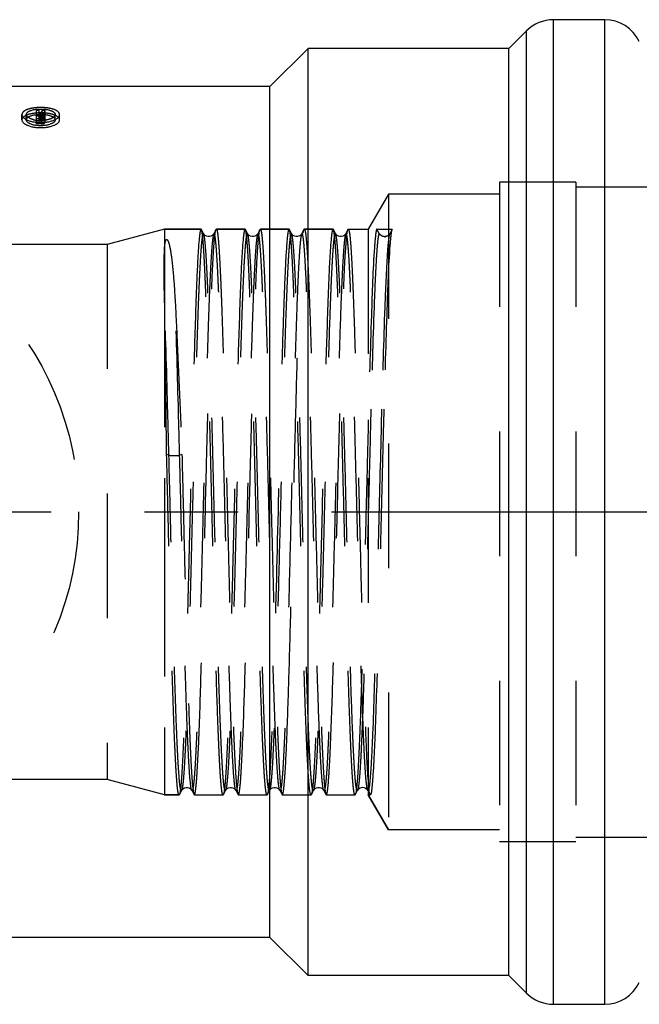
# Model space of a CAD drawing. Header units: millimetres. Extents: x 317 to 683, y 468 to 537.
# Tile 2 of 4: x 379 to 412, y 468 to 519. Entities that reach past the tile are written whole.
import ezdxf

# ---------------------------------------------------------------- set-up
doc = ezdxf.new("R2010")
doc.units = ezdxf.units.MM
doc.header["$LTSCALE"] = 65.185185
doc.linetypes.add('CENTER', pattern=[0.6, 0.375, -0.075, 0.075, -0.075])
doc.linetypes.add('HIDDEN', pattern=[0.2, 0.1, -0.1])
for name, color, linetype in [('ACHSEN_S', 7, 'CONTINUOUS'), ('KOERPER', 7, 'CONTINUOUS'), ('KONST.EL_MIT_GEO', 7, 'CONTINUOUS'), ('KURVEN', 7, 'CONTINUOUS')]:
    doc.layers.add(name, color=color, linetype=linetype)

msp = doc.modelspace()

# ---------------------------------------------------------------- linework, layer by layer
at = {"layer": 'ACHSEN_S', "color": 2, "linetype": 'CENTER'}
msp.add_line((317.25, 493.425), (682.75, 493.425), dxfattribs=at)
at = {"layer": 'KOERPER', "color": 7, "linetype": 'Continuous'}
for p, q in [((394.25, 517.675), (392.25, 515.675)), ((394.25, 469.175), (394.25, 517.675)), ((404.75, 517.675), (394.25, 517.675)), ((392.25, 515.675), (338.623, 515.675)), ((392.25, 471.175), (392.25, 515.675)), ((392.25, 471.175), (338.25, 471.175)), ((394.25, 469.175), (392.25, 471.175)), ((404.75, 469.175), (394.25, 469.175))]:
    msp.add_line(p, q, dxfattribs=at)
at = {"layer": 'KOERPER', "color": 8, "linetype": 'HIDDEN'}
for p, q in [((386.736, 508.225), (386.736, 507.089)), ((388.65, 508.225), (386.736, 508.225)), ((388.667, 508.208), (388.65, 508.225)), ((388.787, 507.978), (388.667, 508.208)), ((389.433, 508.208), (389.313, 507.978)), ((389.433, 508.208), (389.45, 508.225)), ((390.95, 508.225), (389.45, 508.225)), ((390.967, 508.208), (390.95, 508.225)), ((391.087, 507.978), (390.967, 508.208)), ((391.733, 508.208), (391.613, 507.978)), ((391.733, 508.208), (391.75, 508.225)), ((393.25, 508.225), (391.75, 508.225)), ((393.267, 508.208), (393.25, 508.225)), ((393.387, 507.978), (393.267, 508.208)), ((394.033, 508.208), (393.913, 507.978)), ((394.033, 508.208), (394.05, 508.225)), ((395.55, 508.225), (394.05, 508.225)), ((395.567, 508.208), (395.55, 508.225)), ((395.687, 507.978), (395.567, 508.208)), ((396.333, 508.208), (396.213, 507.978)), ((397.396, 508.225), (397.396, 478.625)), ((397.97, 507.995), (397.85, 508.225)), ((397.85, 508.225), (398.65, 508.225)), ((398.65, 508.225), (398.513, 507.978)), ((398.53, 507.995), (398.513, 507.978)), ((398.65, 508.225), (398.633, 508.208)), ((397.533, 498.807), (397.511, 497.99)), ((398.094, 498.807), (398.072, 497.99)), ((398.211, 498.806), (398.19, 498.011)), ((386.97, 496.389), (386.85, 496.436)), ((387.65, 496.436), (387.53, 496.389)), ((387.5, 478.625), (386.736, 478.625)), ((387.517, 478.642), (387.5, 478.625)), ((387.517, 478.642), (387.637, 478.872)), ((388.163, 478.872), (388.283, 478.642)), ((388.283, 478.642), (388.3, 478.625)), ((389.817, 478.642), (389.8, 478.625)), ((389.817, 478.642), (389.937, 478.872)), ((390.463, 478.872), (390.583, 478.642)), ((390.583, 478.642), (390.6, 478.625)), ((392.117, 478.642), (392.1, 478.625)), ((392.117, 478.642), (392.237, 478.872)), ((392.763, 478.872), (392.883, 478.642)), ((392.883, 478.642), (392.9, 478.625)), ((394.417, 478.642), (394.4, 478.625)), ((394.417, 478.642), (394.537, 478.872)), ((395.063, 478.872), (395.183, 478.642)), ((395.183, 478.642), (395.2, 478.625)), ((396.717, 478.642), (396.7, 478.625)), ((396.717, 478.642), (396.837, 478.872)), ((397.363, 478.872), (397.483, 478.642)), ((398.45, 476.8), (397.396, 478.625)), ((397.396, 478.625), (397.5, 478.625)), ((397.5, 478.625), (397.483, 478.642))]:
    msp.add_line(p, q, dxfattribs=at)
for points in [[(389.312, 507.978), (389.309, 507.972), (389.297, 507.953), (389.273, 507.924), (389.23, 507.885), (389.167, 507.849), (389.094, 507.829), (389.015, 507.827), (388.936, 507.848), (388.874, 507.883), (388.833, 507.917), (388.807, 507.947), (388.791, 507.971), (388.787, 507.979)], [(391.612, 507.978), (391.609, 507.972), (391.597, 507.953), (391.573, 507.924), (391.53, 507.885), (391.467, 507.849), (391.394, 507.829), (391.315, 507.827), (391.236, 507.848), (391.174, 507.883), (391.133, 507.917), (391.107, 507.947), (391.091, 507.971), (391.087, 507.979)], [(393.912, 507.978), (393.909, 507.972), (393.897, 507.953), (393.873, 507.924), (393.83, 507.885), (393.767, 507.849), (393.694, 507.829), (393.615, 507.827), (393.536, 507.848), (393.474, 507.883), (393.433, 507.917), (393.407, 507.947), (393.391, 507.971), (393.387, 507.979)], [(396.212, 507.978), (396.209, 507.972), (396.197, 507.953), (396.173, 507.924), (396.13, 507.885), (396.067, 507.849), (395.994, 507.829), (395.915, 507.827), (395.836, 507.848), (395.774, 507.883), (395.733, 507.917), (395.707, 507.947), (395.691, 507.971), (395.687, 507.979)], [(398.512, 507.978), (398.506, 507.967), (398.492, 507.946), (398.466, 507.916), (398.42, 507.878), (398.356, 507.845), (398.284, 507.827), (398.252, 507.825)], [(387.637, 478.871), (387.641, 478.879), (387.657, 478.903), (387.683, 478.933), (387.724, 478.967), (387.786, 479.002), (387.865, 479.023), (387.944, 479.021), (388.017, 479.001), (388.08, 478.965), (388.123, 478.926), (388.147, 478.897), (388.159, 478.878), (388.162, 478.872)], [(389.937, 478.871), (389.941, 478.879), (389.957, 478.903), (389.983, 478.933), (390.024, 478.967), (390.086, 479.002), (390.165, 479.023), (390.244, 479.021), (390.317, 479.001), (390.38, 478.965), (390.423, 478.926), (390.447, 478.897), (390.459, 478.878), (390.462, 478.872)], [(392.237, 478.871), (392.241, 478.879), (392.257, 478.903), (392.283, 478.933), (392.324, 478.967), (392.386, 479.002), (392.465, 479.023), (392.544, 479.021), (392.617, 479.001), (392.68, 478.965), (392.723, 478.926), (392.747, 478.897), (392.759, 478.878), (392.762, 478.872)], [(394.537, 478.871), (394.541, 478.879), (394.557, 478.903), (394.583, 478.933), (394.624, 478.967), (394.686, 479.002), (394.765, 479.023), (394.844, 479.021), (394.917, 479.001), (394.98, 478.965), (395.023, 478.926), (395.047, 478.897), (395.059, 478.878), (395.062, 478.872)], [(396.837, 478.871), (396.841, 478.878), (396.855, 478.9), (396.878, 478.928), (396.913, 478.959), (396.966, 478.993), (397.037, 479.018), (397.11, 479.025), (397.184, 479.012), (397.253, 478.982), (397.304, 478.946), (397.334, 478.914), (397.352, 478.89), (397.363, 478.872)]]:
    msp.add_lwpolyline(points, dxfattribs=at)
for centre, radius, start, end in [((398.25, 508.123), 0.298, 270.4372, 280.9775), ((420.37, 505.694), 22.707, 175.3873, 176.0244), ((417.013, 506.016), 18.537, 175.0157, 175.8245), ((-1481.113, 474.457), 1868.092, 0.674138, 0.917923)]:
    msp.add_arc(centre, radius, start, end, dxfattribs=at)
for points, knots in [([(388.787, 507.979), (388.783, 507.986), (388.768, 508.004), (388.743, 507.964), (388.731, 507.914), (388.712, 507.822), (388.695, 507.7), (388.678, 507.542), (388.66, 507.35), (388.635, 507.028), (388.604, 506.545), (388.569, 505.872), (388.533, 505.078), (388.483, 503.804), (388.423, 501.978), (388.353, 499.558), (388.282, 496.903), (388.212, 494.114), (388.141, 491.298), (388.071, 488.564), (388.001, 486.017), (387.931, 483.754), (387.87, 482.088), (387.82, 480.961), (387.785, 480.29), (387.749, 479.746), (387.717, 479.332), (387.68, 479.057), (387.659, 478.914), (387.637, 478.872)], [0, 0, 0, 0, 0.000834, 0.00172, 0.003659, 0.006757, 0.011026, 0.016462, 0.023059, 0.030802, 0.049649, 0.072832, 0.100126, 0.131274, 0.203896, 0.287914, 0.380105, 0.476931, 0.574674, 0.669583, 0.758013, 0.836573, 0.902248, 0.929447, 0.952525, 0.971266, 0.985494, 0.995085, 1, 1, 1, 1]), ([(389.312, 507.978), (389.29, 507.935), (389.27, 507.792), (389.233, 507.516), (389.201, 507.101), (389.165, 506.557), (389.13, 505.886), (389.079, 504.758), (389.019, 503.09), (388.949, 500.826), (388.879, 498.278), (388.808, 495.544), (388.738, 492.728), (388.667, 489.939), (388.597, 487.284), (388.527, 484.865), (388.466, 483.04), (388.417, 481.766), (388.381, 480.974), (388.346, 480.301), (388.315, 479.818), (388.29, 479.497), (388.272, 479.306), (388.254, 479.148), (388.238, 479.026), (388.219, 478.935), (388.207, 478.885), (388.182, 478.845), (388.166, 478.865), (388.163, 478.872)], [0, 0, 0, 0, 0.004938, 0.014553, 0.028806, 0.047569, 0.070673, 0.097892, 0.16361, 0.242205, 0.330664, 0.425591, 0.523342, 0.620165, 0.712341, 0.796334, 0.868919, 0.900043, 0.927314, 0.950468, 0.969289, 0.977016, 0.983598, 0.989021, 0.993273, 0.996353, 0.998278, 0.999153, 1, 1, 1, 1]), ([(388.385, 479.027), (388.415, 479.304), (388.462, 480.004), (388.557, 481.917), (388.661, 485.13), (388.783, 489.663), (388.885, 493.845), (388.971, 497.272), (389.035, 499.715), (389.099, 501.959), (389.162, 503.932), (389.225, 505.574), (389.28, 506.709), (389.327, 507.412), (389.357, 507.777), (389.389, 508.027), (389.411, 508.157), (389.429, 508.2)], [0, 0, 0, 0, 0.028671, 0.072013, 0.196862, 0.358926, 0.537869, 0.626659, 0.711237, 0.788929, 0.857278, 0.914123, 0.957677, 0.974026, 0.986578, 0.995247, 1, 1, 1, 1]), ([(388.65, 508.225), (388.636, 508.225), (388.615, 508.16), (388.595, 508.068), (388.57, 507.885), (388.557, 507.748), (388.549, 507.667)], [0, 0, 0, 0, 0.075515, 0.264333, 0.572606, 1, 1, 1, 1]), ([(389.8, 478.625), (389.792, 478.625), (389.775, 478.654), (389.752, 478.74), (389.721, 478.948), (389.689, 479.286), (389.654, 479.761), (389.62, 480.362), (389.585, 481.085), (389.55, 481.923), (389.501, 483.248), (389.441, 485.125), (389.372, 487.592), (389.303, 490.276), (389.234, 493.078), (389.164, 495.892), (389.095, 498.615), (389.026, 501.144), (388.957, 503.386), (388.897, 505.034), (388.847, 506.148), (388.813, 506.81), (388.778, 507.346), (388.746, 507.755), (388.71, 508.025), (388.689, 508.166), (388.667, 508.208)], [0, 0, 0, 0, 0.000835, 0.002685, 0.009765, 0.021386, 0.037461, 0.057849, 0.082365, 0.110779, 0.14283, 0.216611, 0.300963, 0.392746, 0.48854, 0.584776, 0.677869, 0.764352, 0.841002, 0.904966, 0.931428, 0.95387, 0.972086, 0.985909, 0.995227, 1, 1, 1, 1]), ([(389.937, 478.871), (389.933, 478.864), (389.918, 478.845), (389.893, 478.886), (389.881, 478.936), (389.862, 479.028), (389.845, 479.15), (389.828, 479.308), (389.81, 479.5), (389.785, 479.822), (389.754, 480.305), (389.719, 480.978), (389.683, 481.772), (389.633, 483.046), (389.573, 484.872), (389.503, 487.292), (389.432, 489.947), (389.362, 492.736), (389.291, 495.552), (389.221, 498.286), (389.151, 500.833), (389.081, 503.096), (389.02, 504.762), (388.97, 505.889), (388.935, 506.56), (388.899, 507.104), (388.867, 507.518), (388.83, 507.793), (388.809, 507.936), (388.787, 507.978)], [0, 0, 0, 0, 0.000835, 0.001722, 0.003662, 0.006759, 0.011026, 0.016465, 0.023062, 0.030803, 0.049652, 0.072833, 0.100129, 0.131275, 0.203897, 0.287916, 0.380107, 0.476932, 0.574675, 0.669583, 0.758014, 0.836574, 0.902249, 0.929446, 0.952526, 0.971266, 0.985494, 0.995085, 1, 1, 1, 1]), ([(390.462, 478.872), (390.44, 478.915), (390.42, 479.058), (390.383, 479.334), (390.351, 479.749), (390.315, 480.293), (390.28, 480.964), (390.229, 482.092), (390.169, 483.76), (390.099, 486.024), (390.029, 488.572), (389.958, 491.306), (389.888, 494.122), (389.817, 496.911), (389.747, 499.566), (389.677, 501.985), (389.616, 503.81), (389.567, 505.084), (389.531, 505.876), (389.496, 506.549), (389.465, 507.032), (389.44, 507.353), (389.422, 507.544), (389.404, 507.702), (389.388, 507.824), (389.369, 507.915), (389.357, 507.965), (389.332, 508.004), (389.316, 507.985), (389.313, 507.978)], [0, 0, 0, 0, 0.004938, 0.014554, 0.028805, 0.04757, 0.070672, 0.097893, 0.163611, 0.242206, 0.330665, 0.425592, 0.523343, 0.620166, 0.712343, 0.796335, 0.86892, 0.900046, 0.927315, 0.950471, 0.96929, 0.977019, 0.9836, 0.989022, 0.993275, 0.996357, 0.99828, 0.999155, 1, 1, 1, 1]), ([(389.45, 508.225), (389.458, 508.225), (389.475, 508.196), (389.498, 508.11), (389.529, 507.902), (389.561, 507.564), (389.596, 507.089), (389.63, 506.488), (389.665, 505.765), (389.7, 504.927), (389.749, 503.602), (389.809, 501.725), (389.878, 499.258), (389.947, 496.574), (390.016, 493.772), (390.086, 490.958), (390.155, 488.235), (390.224, 485.706), (390.293, 483.465), (390.353, 481.816), (390.403, 480.702), (390.437, 480.04), (390.472, 479.504), (390.504, 479.095), (390.54, 478.825), (390.561, 478.684), (390.583, 478.642)], [0, 0, 0, 0, 0.000835, 0.002685, 0.009764, 0.021386, 0.037461, 0.05785, 0.082365, 0.110779, 0.142829, 0.216608, 0.300959, 0.39274, 0.488535, 0.584771, 0.677862, 0.764346, 0.840998, 0.904964, 0.931426, 0.953867, 0.972085, 0.985908, 0.995227, 1, 1, 1, 1]), ([(391.087, 507.979), (391.083, 507.986), (391.068, 508.004), (391.043, 507.964), (391.031, 507.914), (391.012, 507.822), (390.995, 507.7), (390.978, 507.542), (390.96, 507.35), (390.935, 507.028), (390.904, 506.545), (390.869, 505.872), (390.833, 505.078), (390.783, 503.804), (390.723, 501.978), (390.653, 499.558), (390.582, 496.903), (390.512, 494.114), (390.441, 491.298), (390.371, 488.564), (390.301, 486.017), (390.231, 483.754), (390.17, 482.088), (390.12, 480.961), (390.085, 480.29), (390.049, 479.746), (390.017, 479.332), (389.98, 479.057), (389.959, 478.914), (389.937, 478.872)], [0, 0, 0, 0, 0.000834, 0.001721, 0.003659, 0.006756, 0.011026, 0.016462, 0.023059, 0.030802, 0.04965, 0.072832, 0.100126, 0.131274, 0.203896, 0.287914, 0.380105, 0.476931, 0.574674, 0.669583, 0.758014, 0.836573, 0.902248, 0.929447, 0.952525, 0.971267, 0.985494, 0.995086, 1, 1, 1, 1]), ([(391.612, 507.978), (391.59, 507.935), (391.57, 507.792), (391.533, 507.516), (391.501, 507.101), (391.465, 506.557), (391.43, 505.886), (391.379, 504.758), (391.319, 503.09), (391.249, 500.826), (391.179, 498.278), (391.108, 495.544), (391.038, 492.728), (390.967, 489.939), (390.897, 487.284), (390.827, 484.865), (390.766, 483.04), (390.717, 481.766), (390.681, 480.974), (390.646, 480.301), (390.615, 479.818), (390.59, 479.497), (390.572, 479.306), (390.554, 479.148), (390.538, 479.026), (390.519, 478.935), (390.507, 478.885), (390.482, 478.845), (390.466, 478.865), (390.463, 478.872)], [0, 0, 0, 0, 0.004937, 0.014553, 0.028805, 0.047569, 0.070672, 0.097892, 0.163609, 0.242205, 0.330664, 0.425591, 0.523342, 0.620165, 0.712341, 0.796334, 0.868919, 0.900043, 0.927315, 0.950469, 0.96929, 0.977017, 0.983598, 0.989021, 0.993274, 0.996354, 0.998278, 0.999154, 1, 1, 1, 1]), ([(390.685, 479.02), (390.714, 479.296), (390.762, 479.993), (390.856, 481.902), (390.96, 485.113), (391.083, 489.645), (391.185, 493.829), (391.27, 497.26), (391.335, 499.705), (391.398, 501.952), (391.462, 503.928), (391.525, 505.571), (391.58, 506.707), (391.627, 507.411), (391.657, 507.777), (391.689, 508.027), (391.711, 508.158), (391.729, 508.2)], [0, 0, 0, 0, 0.028514, 0.071728, 0.196422, 0.358454, 0.537474, 0.626325, 0.71097, 0.788732, 0.857147, 0.91405, 0.957644, 0.974008, 0.98657, 0.995245, 1, 1, 1, 1]), ([(390.95, 508.225), (390.936, 508.225), (390.915, 508.16), (390.895, 508.068), (390.87, 507.885), (390.857, 507.748), (390.849, 507.667)], [0, 0, 0, 0, 0.075515, 0.264333, 0.572606, 1, 1, 1, 1]), ([(392.1, 478.625), (392.092, 478.625), (392.075, 478.654), (392.052, 478.74), (392.021, 478.948), (391.989, 479.286), (391.954, 479.761), (391.92, 480.362), (391.885, 481.085), (391.85, 481.923), (391.801, 483.248), (391.741, 485.125), (391.672, 487.592), (391.603, 490.276), (391.534, 493.078), (391.464, 495.892), (391.395, 498.615), (391.326, 501.144), (391.257, 503.386), (391.197, 505.034), (391.147, 506.148), (391.113, 506.81), (391.078, 507.346), (391.046, 507.755), (391.01, 508.025), (390.989, 508.166), (390.967, 508.208)], [0, 0, 0, 0, 0.000835, 0.002685, 0.009765, 0.021386, 0.037461, 0.057849, 0.082365, 0.110779, 0.14283, 0.216611, 0.300963, 0.392746, 0.48854, 0.584776, 0.677869, 0.764352, 0.841002, 0.904966, 0.931428, 0.95387, 0.972086, 0.985909, 0.995227, 1, 1, 1, 1]), ([(392.237, 478.871), (392.233, 478.864), (392.218, 478.846), (392.192, 478.886), (392.181, 478.936), (392.162, 479.028), (392.145, 479.15), (392.128, 479.308), (392.11, 479.5), (392.085, 479.822), (392.054, 480.305), (392.019, 480.978), (391.983, 481.772), (391.933, 483.046), (391.873, 484.872), (391.803, 487.292), (391.732, 489.947), (391.662, 492.736), (391.591, 495.552), (391.521, 498.286), (391.451, 500.833), (391.381, 503.096), (391.32, 504.762), (391.27, 505.889), (391.235, 506.56), (391.199, 507.104), (391.167, 507.518), (391.13, 507.793), (391.109, 507.936), (391.087, 507.978)], [0, 0, 0, 0, 0.000835, 0.001722, 0.003662, 0.006759, 0.011026, 0.016464, 0.023062, 0.030803, 0.049652, 0.072833, 0.100129, 0.131275, 0.203897, 0.287915, 0.380106, 0.476931, 0.574674, 0.669583, 0.758013, 0.836573, 0.902249, 0.929446, 0.952526, 0.971265, 0.985494, 0.995084, 1, 1, 1, 1]), ([(392.762, 478.872), (392.74, 478.915), (392.72, 479.058), (392.683, 479.334), (392.651, 479.749), (392.615, 480.293), (392.58, 480.964), (392.529, 482.092), (392.469, 483.76), (392.399, 486.024), (392.329, 488.572), (392.258, 491.306), (392.188, 494.122), (392.117, 496.911), (392.047, 499.566), (391.977, 501.985), (391.916, 503.81), (391.867, 505.084), (391.831, 505.876), (391.796, 506.549), (391.765, 507.032), (391.74, 507.353), (391.722, 507.544), (391.704, 507.702), (391.688, 507.824), (391.669, 507.915), (391.657, 507.965), (391.632, 508.004), (391.616, 507.985), (391.613, 507.978)], [0, 0, 0, 0, 0.004939, 0.014554, 0.028806, 0.04757, 0.070672, 0.097894, 0.163611, 0.242206, 0.330665, 0.425592, 0.523343, 0.620166, 0.712343, 0.796335, 0.868919, 0.900045, 0.927315, 0.950471, 0.96929, 0.977018, 0.9836, 0.989021, 0.993274, 0.996356, 0.99828, 0.999154, 1, 1, 1, 1]), ([(391.75, 508.225), (391.758, 508.225), (391.775, 508.196), (391.798, 508.11), (391.829, 507.902), (391.861, 507.564), (391.896, 507.089), (391.93, 506.488), (391.965, 505.765), (392, 504.927), (392.049, 503.602), (392.109, 501.725), (392.178, 499.258), (392.247, 496.574), (392.316, 493.772), (392.386, 490.957), (392.455, 488.235), (392.524, 485.706), (392.593, 483.464), (392.653, 481.816), (392.703, 480.702), (392.737, 480.04), (392.772, 479.504), (392.804, 479.095), (392.84, 478.825), (392.861, 478.684), (392.883, 478.642)], [0, 0, 0, 0, 0.000835, 0.002685, 0.009764, 0.021386, 0.037461, 0.05785, 0.082365, 0.110778, 0.142829, 0.216613, 0.300968, 0.392749, 0.488543, 0.584782, 0.677874, 0.764354, 0.841002, 0.904966, 0.931428, 0.953869, 0.972086, 0.985909, 0.995227, 1, 1, 1, 1]), ([(393.387, 507.979), (393.384, 507.985), (393.376, 508), (393.351, 507.985), (393.342, 507.953), (393.327, 507.902), (393.314, 507.828), (393.293, 507.687), (393.269, 507.455), (393.241, 507.113), (393.213, 506.688), (393.184, 506.181), (393.144, 505.352), (393.096, 504.139), (393.016, 501.809), (392.922, 498.461), (392.813, 494.157), (392.704, 489.783), (392.595, 485.763), (392.515, 483.251), (392.47, 482.123)], [0, 0, 0, 0, 0.000827, 0.001432, 0.00267, 0.004713, 0.00759, 0.011308, 0.021254, 0.034508, 0.050999, 0.070624, 0.093269, 0.147045, 0.211014, 0.363075, 0.534668, 0.709101, 0.869407, 1, 1, 1, 1]), ([(393.912, 507.978), (393.897, 507.949), (393.879, 507.856), (393.852, 507.681), (393.826, 507.423), (393.786, 506.923), (393.74, 506.111), (393.687, 504.926), (393.633, 503.481), (393.579, 501.808), (393.524, 499.945), (393.45, 497.206), (393.361, 493.649), (393.256, 489.447), (393.151, 485.602), (393.073, 483.202), (393.03, 482.123)], [0, 0, 0, 0, 0.003808, 0.010716, 0.020725, 0.033794, 0.068814, 0.115005, 0.171328, 0.236511, 0.309082, 0.387399, 0.554095, 0.721595, 0.874823, 1, 1, 1, 1]), ([(393.25, 508.225), (393.236, 508.225), (393.215, 508.162), (393.195, 508.071), (393.171, 507.891), (393.157, 507.756), (393.15, 507.676)], [0, 0, 0, 0, 0.075701, 0.264519, 0.572714, 1, 1, 1, 1]), ([(393.15, 481.944), (393.193, 483.035), (393.27, 485.462), (393.374, 489.349), (393.479, 493.601), (393.584, 497.836), (393.675, 501.183), (393.75, 503.569), (393.804, 505.043), (393.856, 506.256), (393.91, 507.181), (393.953, 507.763), (393.995, 508.067), (394.014, 508.166), (394.029, 508.2)], [0, 0, 0, 0, 0.124649, 0.277185, 0.443997, 0.610196, 0.760941, 0.826226, 0.882779, 0.929335, 0.964856, 0.98856, 0.995821, 1, 1, 1, 1]), ([(394.4, 478.625), (394.392, 478.625), (394.375, 478.654), (394.352, 478.74), (394.321, 478.948), (394.289, 479.286), (394.254, 479.761), (394.22, 480.362), (394.185, 481.085), (394.15, 481.923), (394.101, 483.248), (394.041, 485.125), (393.972, 487.592), (393.903, 490.276), (393.834, 493.078), (393.764, 495.892), (393.695, 498.615), (393.626, 501.144), (393.557, 503.386), (393.497, 505.034), (393.447, 506.148), (393.413, 506.81), (393.378, 507.346), (393.346, 507.755), (393.31, 508.025), (393.289, 508.166), (393.267, 508.208)], [0, 0, 0, 0, 0.000835, 0.002685, 0.009765, 0.021386, 0.037461, 0.057849, 0.082365, 0.110779, 0.14283, 0.216611, 0.300963, 0.392746, 0.48854, 0.584776, 0.677869, 0.764352, 0.841002, 0.904966, 0.931428, 0.95387, 0.972086, 0.985909, 0.995227, 1, 1, 1, 1]), ([(394.537, 478.871), (394.533, 478.864), (394.518, 478.846), (394.492, 478.886), (394.481, 478.936), (394.462, 479.028), (394.445, 479.15), (394.428, 479.308), (394.41, 479.5), (394.385, 479.822), (394.354, 480.305), (394.319, 480.978), (394.283, 481.772), (394.233, 483.046), (394.173, 484.872), (394.103, 487.292), (394.032, 489.947), (393.962, 492.736), (393.891, 495.552), (393.821, 498.286), (393.751, 500.833), (393.681, 503.096), (393.62, 504.762), (393.57, 505.889), (393.535, 506.56), (393.499, 507.104), (393.467, 507.518), (393.43, 507.793), (393.409, 507.936), (393.387, 507.978)], [0, 0, 0, 0, 0.000835, 0.001721, 0.003661, 0.006758, 0.011026, 0.016463, 0.023061, 0.030803, 0.049651, 0.072833, 0.100128, 0.131275, 0.203896, 0.287914, 0.380106, 0.476931, 0.574674, 0.669582, 0.758013, 0.836573, 0.902248, 0.929446, 0.952525, 0.971265, 0.985494, 0.995084, 1, 1, 1, 1]), ([(395.062, 478.872), (395.04, 478.915), (395.02, 479.058), (394.983, 479.334), (394.951, 479.749), (394.915, 480.293), (394.88, 480.964), (394.829, 482.092), (394.769, 483.76), (394.699, 486.024), (394.629, 488.572), (394.558, 491.306), (394.488, 494.122), (394.417, 496.911), (394.347, 499.566), (394.277, 501.985), (394.216, 503.81), (394.167, 505.084), (394.131, 505.876), (394.096, 506.549), (394.065, 507.032), (394.04, 507.353), (394.022, 507.544), (394.004, 507.702), (393.988, 507.824), (393.969, 507.915), (393.957, 507.965), (393.932, 508.005), (393.916, 507.985), (393.913, 507.978)], [0, 0, 0, 0, 0.004939, 0.014553, 0.028806, 0.04757, 0.070673, 0.097893, 0.163611, 0.242206, 0.330665, 0.425592, 0.523343, 0.620166, 0.712342, 0.796334, 0.868919, 0.900044, 0.927314, 0.95047, 0.969289, 0.977016, 0.983599, 0.989021, 0.993273, 0.996354, 0.998279, 0.999154, 1, 1, 1, 1]), ([(394.05, 508.225), (394.058, 508.225), (394.075, 508.196), (394.098, 508.11), (394.129, 507.902), (394.161, 507.564), (394.196, 507.089), (394.23, 506.488), (394.265, 505.765), (394.3, 504.927), (394.349, 503.602), (394.409, 501.725), (394.478, 499.258), (394.547, 496.574), (394.616, 493.772), (394.686, 490.958), (394.755, 488.235), (394.824, 485.706), (394.893, 483.465), (394.953, 481.816), (395.003, 480.702), (395.037, 480.04), (395.072, 479.504), (395.104, 479.095), (395.14, 478.825), (395.161, 478.684), (395.183, 478.642)], [0, 0, 0, 0, 0.000835, 0.002685, 0.009764, 0.021386, 0.037462, 0.057851, 0.082366, 0.11078, 0.14283, 0.216609, 0.300961, 0.392741, 0.488535, 0.58477, 0.677861, 0.764344, 0.840997, 0.904963, 0.931425, 0.953867, 0.972084, 0.985908, 0.995227, 1, 1, 1, 1]), ([(395.687, 507.979), (395.683, 507.986), (395.668, 508.004), (395.643, 507.964), (395.631, 507.914), (395.612, 507.822), (395.595, 507.7), (395.578, 507.542), (395.56, 507.35), (395.535, 507.028), (395.504, 506.545), (395.469, 505.872), (395.433, 505.078), (395.383, 503.804), (395.323, 501.978), (395.253, 499.558), (395.182, 496.903), (395.112, 494.114), (395.041, 491.298), (394.971, 488.564), (394.901, 486.017), (394.831, 483.754), (394.77, 482.088), (394.72, 480.961), (394.685, 480.29), (394.649, 479.746), (394.617, 479.332), (394.58, 479.057), (394.559, 478.914), (394.537, 478.872)], [0, 0, 0, 0, 0.000835, 0.001722, 0.003661, 0.006757, 0.011026, 0.016464, 0.02306, 0.030802, 0.049652, 0.072832, 0.100128, 0.131275, 0.203897, 0.287915, 0.380106, 0.476932, 0.574675, 0.669584, 0.758015, 0.836574, 0.902249, 0.929447, 0.952526, 0.971267, 0.985494, 0.995086, 1, 1, 1, 1]), ([(396.212, 507.978), (396.19, 507.935), (396.17, 507.792), (396.133, 507.516), (396.101, 507.101), (396.065, 506.557), (396.03, 505.886), (395.979, 504.758), (395.919, 503.09), (395.849, 500.826), (395.779, 498.278), (395.708, 495.544), (395.638, 492.728), (395.567, 489.939), (395.497, 487.284), (395.427, 484.865), (395.366, 483.04), (395.317, 481.766), (395.281, 480.974), (395.246, 480.301), (395.215, 479.818), (395.19, 479.497), (395.172, 479.306), (395.154, 479.148), (395.138, 479.026), (395.119, 478.935), (395.107, 478.885), (395.082, 478.845), (395.066, 478.865), (395.063, 478.872)], [0, 0, 0, 0, 0.004937, 0.014553, 0.028804, 0.04757, 0.070671, 0.097893, 0.16361, 0.242205, 0.330664, 0.425591, 0.523343, 0.620166, 0.712342, 0.796335, 0.86892, 0.900045, 0.927315, 0.950471, 0.969291, 0.977019, 0.9836, 0.989022, 0.993275, 0.996357, 0.99828, 0.999155, 1, 1, 1, 1]), ([(395.286, 479.033), (395.315, 479.309), (395.362, 480.002), (395.456, 481.894), (395.559, 485.068), (395.68, 489.549), (395.801, 494.507), (395.905, 498.664), (395.993, 501.765), (396.055, 503.749), (396.12, 505.412), (396.175, 506.706), (396.245, 507.582), (396.277, 508.031), (396.32, 508.174)], [0, 0, 0, 0, 0.02852, 0.071457, 0.1949, 0.355163, 0.532509, 0.705085, 0.782843, 0.85163, 0.909312, 0.954105, 0.984631, 1, 1, 1, 1]), ([(395.55, 508.225), (395.536, 508.225), (395.515, 508.16), (395.495, 508.068), (395.47, 507.885), (395.457, 507.748), (395.449, 507.667)], [0, 0, 0, 0, 0.075515, 0.264333, 0.572606, 1, 1, 1, 1]), ([(396.7, 478.625), (396.692, 478.625), (396.675, 478.654), (396.652, 478.74), (396.621, 478.948), (396.589, 479.286), (396.554, 479.761), (396.52, 480.362), (396.485, 481.085), (396.45, 481.923), (396.401, 483.248), (396.341, 485.125), (396.272, 487.592), (396.203, 490.276), (396.134, 493.078), (396.064, 495.892), (395.995, 498.615), (395.926, 501.144), (395.857, 503.386), (395.797, 505.034), (395.747, 506.148), (395.713, 506.81), (395.678, 507.346), (395.646, 507.755), (395.61, 508.025), (395.589, 508.166), (395.567, 508.208)], [0, 0, 0, 0, 0.000835, 0.002685, 0.009765, 0.021386, 0.037461, 0.057849, 0.082365, 0.110779, 0.14283, 0.216611, 0.300963, 0.392746, 0.48854, 0.584776, 0.677869, 0.764352, 0.841002, 0.904966, 0.931428, 0.95387, 0.972086, 0.985909, 0.995227, 1, 1, 1, 1]), ([(396.837, 478.871), (396.833, 478.864), (396.818, 478.846), (396.793, 478.886), (396.781, 478.936), (396.762, 479.028), (396.746, 479.15), (396.728, 479.308), (396.71, 479.499), (396.685, 479.821), (396.654, 480.304), (396.619, 480.978), (396.583, 481.771), (396.533, 483.045), (396.473, 484.871), (396.403, 487.291), (396.332, 489.946), (396.262, 492.736), (396.191, 495.551), (396.121, 498.285), (396.051, 500.832), (395.981, 503.095), (395.92, 504.762), (395.87, 505.889), (395.835, 506.56), (395.799, 507.104), (395.767, 507.518), (395.73, 507.793), (395.709, 507.936), (395.687, 507.978)], [0, 0, 0, 0, 0.000836, 0.00172, 0.003657, 0.006752, 0.011018, 0.016452, 0.023046, 0.030787, 0.04963, 0.072809, 0.1001, 0.131245, 0.203864, 0.287881, 0.380073, 0.476901, 0.574648, 0.669561, 0.757997, 0.836561, 0.902241, 0.929442, 0.952522, 0.971264, 0.985493, 0.995084, 1, 1, 1, 1]), ([(397.363, 478.872), (397.341, 478.914), (397.32, 479.058), (397.283, 479.332), (397.251, 479.747), (397.215, 480.291), (397.18, 480.962), (397.13, 482.089), (397.069, 483.757), (396.999, 486.02), (396.929, 488.568), (396.858, 491.303), (396.788, 494.119), (396.717, 496.908), (396.647, 499.564), (396.577, 501.984), (396.516, 503.809), (396.467, 505.083), (396.431, 505.876), (396.396, 506.549), (396.365, 507.032), (396.34, 507.353), (396.322, 507.544), (396.304, 507.702), (396.288, 507.824), (396.269, 507.915), (396.257, 507.965), (396.232, 508.005), (396.216, 507.985), (396.213, 507.978)], [0, 0, 0, 0, 0.00492, 0.014517, 0.028754, 0.047503, 0.070594, 0.097803, 0.163505, 0.242092, 0.33055, 0.425483, 0.523245, 0.620082, 0.712275, 0.796284, 0.868886, 0.900017, 0.927295, 0.950455, 0.969281, 0.97701, 0.983594, 0.989018, 0.993271, 0.996353, 0.998278, 0.999153, 1, 1, 1, 1]), ([(396.32, 508.174), (396.322, 508.181), (396.325, 508.192), (396.33, 508.204), (396.333, 508.208)], [0, 0, 0, 0, 0.558744, 1, 1, 1, 1]), ([(396.333, 508.208), (396.335, 508.213), (396.339, 508.22), (396.347, 508.225), (396.35, 508.225)], [0, 0, 0, 0, 0.612363, 1, 1, 1, 1]), ([(396.35, 508.225), (396.372, 508.225), (396.392, 508.11), (396.424, 507.964), (396.452, 507.654), (396.485, 507.256), (396.516, 506.737), (396.549, 506.116), (396.581, 505.393), (396.626, 504.244), (396.682, 502.604), (396.745, 500.431), (396.81, 498.034), (396.874, 495.491), (396.938, 492.882), (397.022, 489.511), (397.119, 485.738), (397.243, 482.057), (397.327, 479.994), (397.396, 479.214)], [0, 0, 0, 0, 0.002323, 0.008506, 0.018647, 0.032688, 0.050528, 0.072026, 0.097015, 0.125294, 0.190806, 0.266482, 0.349916, 0.438455, 0.529282, 0.619507, 0.786784, 0.919175, 1, 1, 1, 1]), ([(397.85, 508.225), (397.832, 508.225), (397.812, 508.141), (397.787, 508.028), (397.761, 507.795), (397.745, 507.623), (397.737, 507.52)], [0, 0, 0, 0, 0.07325, 0.262145, 0.571404, 1, 1, 1, 1]), ([(397.926, 507.892), (397.924, 507.882), (397.916, 507.84), (397.909, 507.797), (397.904, 507.763)], [0, 0, 0, 0, 0.213853, 1, 1, 1, 1]), ([(397.97, 507.995), (397.958, 507.995), (397.939, 507.949), (397.932, 507.918), (397.926, 507.892)], [0, 0, 0, 0, 0.295931, 1, 1, 1, 1]), ([(398.487, 507.892), (398.485, 507.882), (398.476, 507.84), (398.47, 507.797), (398.465, 507.763)], [0, 0, 0, 0, 0.213853, 1, 1, 1, 1]), ([(398.512, 507.978), (398.511, 507.975), (398.509, 507.97), (398.507, 507.965), (398.506, 507.962)], [0, 0, 0, 0, 0.466165, 1, 1, 1, 1]), ([(398.566, 507.841), (398.565, 507.825), (398.557, 507.753), (398.55, 507.681), (398.546, 507.626)], [0, 0, 0, 0, 0.229819, 1, 1, 1, 1]), ([(398.587, 508.009), (398.585, 507.996), (398.578, 507.94), (398.571, 507.884), (398.566, 507.841)], [0, 0, 0, 0, 0.223954, 1, 1, 1, 1]), ([(398.619, 508.171), (398.616, 508.161), (398.602, 508.107), (398.594, 508.053), (398.587, 508.009)], [0, 0, 0, 0, 0.190315, 1, 1, 1, 1]), ([(398.633, 508.208), (398.63, 508.203), (398.625, 508.191), (398.621, 508.178), (398.619, 508.171)], [0, 0, 0, 0, 0.437416, 1, 1, 1, 1]), ([(386.736, 507.089), (386.739, 507.156), (386.746, 507.283), (386.761, 507.438), (386.778, 507.539), (386.791, 507.593), (386.805, 507.632), (386.824, 507.673), (386.87, 507.677), (386.893, 507.646), (386.913, 507.614), (386.937, 507.561), (386.962, 507.492), (386.996, 507.374), (387.031, 507.214), (387.068, 507.008), (387.113, 506.697), (387.163, 506.264), (387.235, 505.46), (387.275, 504.823), (387.3, 504.376)], [0, 0, 0, 0, 0.050337, 0.096114, 0.117406, 0.127744, 0.138027, 0.149547, 0.159062, 0.165911, 0.177089, 0.187921, 0.209793, 0.232455, 0.280781, 0.333422, 0.390473, 0.517756, 0.662238, 1, 1, 1, 1]), ([(388.549, 507.667), (388.481, 506.916), (388.398, 504.923), (388.276, 501.354), (388.159, 496.816), (388.057, 492.669), (387.972, 489.294), (387.909, 486.901), (387.846, 484.709), (387.783, 482.786), (387.721, 481.19), (387.667, 480.087), (387.62, 479.406), (387.591, 479.053), (387.559, 478.813), (387.538, 478.688), (387.52, 478.648)], [0, 0, 0, 0, 0.077805, 0.205984, 0.368919, 0.546718, 0.634406, 0.717671, 0.793952, 0.860905, 0.916471, 0.958949, 0.97486, 0.987049, 0.995438, 1, 1, 1, 1]), ([(390.849, 507.667), (390.781, 506.916), (390.698, 504.923), (390.576, 501.354), (390.459, 496.816), (390.357, 492.669), (390.272, 489.294), (390.209, 486.901), (390.146, 484.709), (390.083, 482.786), (390.021, 481.19), (389.967, 480.087), (389.92, 479.406), (389.891, 479.053), (389.859, 478.813), (389.838, 478.688), (389.82, 478.648)], [0, 0, 0, 0, 0.077805, 0.205984, 0.368919, 0.546718, 0.634406, 0.717671, 0.793952, 0.860905, 0.916471, 0.958949, 0.97486, 0.987049, 0.995438, 1, 1, 1, 1]), ([(393.15, 507.676), (393.101, 507.142), (393.032, 505.758), (392.937, 503.278), (392.843, 500.066), (392.713, 495.046), (392.566, 488.949), (392.435, 484.119), (392.35, 481.944)], [0, 0, 0, 0, 0.062492, 0.161367, 0.289327, 0.436893, 0.746461, 1, 1, 1, 1]), ([(395.449, 507.667), (395.381, 506.916), (395.298, 504.923), (395.176, 501.354), (395.059, 496.816), (394.957, 492.669), (394.872, 489.294), (394.809, 486.901), (394.746, 484.709), (394.683, 482.786), (394.621, 481.19), (394.567, 480.087), (394.52, 479.406), (394.491, 479.053), (394.459, 478.813), (394.438, 478.688), (394.42, 478.648)], [0, 0, 0, 0, 0.077805, 0.205984, 0.368919, 0.546718, 0.634406, 0.717671, 0.793952, 0.860905, 0.916471, 0.958949, 0.97486, 0.987049, 0.995438, 1, 1, 1, 1]), ([(397.861, 507.352), (397.824, 506.921), (397.765, 505.848), (397.648, 503), (397.581, 500.582), (397.533, 498.807)], [0, 0, 0, 0, 0.151782, 0.376999, 1, 1, 1, 1]), ([(397.904, 507.763), (397.9, 507.735), (397.883, 507.598), (397.87, 507.461), (397.861, 507.352)], [0, 0, 0, 0, 0.20447, 1, 1, 1, 1]), ([(398.421, 507.352), (398.384, 506.921), (398.325, 505.848), (398.209, 503), (398.142, 500.582), (398.094, 498.807)], [0, 0, 0, 0, 0.151782, 0.376999, 1, 1, 1, 1]), ([(398.525, 507.366), (398.443, 506.26), (398.344, 503.406), (398.258, 500.553), (398.211, 498.806)], [0, 0, 0, 0, 0.3882, 1, 1, 1, 1]), ([(398.443, 507.583), (398.441, 507.565), (398.433, 507.488), (398.426, 507.412), (398.421, 507.352)], [0, 0, 0, 0, 0.22985, 1, 1, 1, 1]), ([(398.465, 507.763), (398.463, 507.749), (398.455, 507.689), (398.448, 507.629), (398.443, 507.583)], [0, 0, 0, 0, 0.22396, 1, 1, 1, 1]), ([(386.739, 504.369), (386.735, 504.64), (386.724, 505.547), (386.716, 506.454), (386.736, 507.089)], [0, 0, 0, 0, 0.299132, 1, 1, 1, 1]), ([(397.718, 507.268), (397.635, 506.091), (397.533, 503.081), (397.444, 500.071), (397.396, 498.241)], [0, 0, 0, 0, 0.391916, 1, 1, 1, 1]), ([(386.74, 504.384), (386.744, 503.846), (386.733, 502.701), (386.736, 500.185), (386.735, 495.293), (386.736, 488.717), (386.736, 482.646), (386.736, 479.49), (386.736, 478.625)], [0, 0, 0, 0, 0.062609, 0.133405, 0.29299, 0.632417, 0.899274, 1, 1, 1, 1]), ([(386.97, 496.389), (386.951, 497.132), (386.882, 499.794), (386.808, 502.457), (386.74, 504.376)], [0, 0, 0, 0, 0.27887, 1, 1, 1, 1]), ([(387.53, 496.389), (387.511, 497.132), (387.442, 499.794), (387.369, 502.457), (387.3, 504.376)], [0, 0, 0, 0, 0.27887, 1, 1, 1, 1]), ([(387.3, 504.376), (387.332, 503.812), (387.466, 501.166), (387.57, 498.519), (387.65, 496.436)], [0, 0, 0, 0, 0.213122, 1, 1, 1, 1]), ([(397.396, 498.241), (397.367, 497.129), (397.311, 494.88), (397.228, 491.527), (397.146, 488.275), (397.064, 485.297), (396.993, 483.061), (396.934, 481.526), (396.893, 480.603), (396.851, 479.852), (396.814, 479.279), (396.769, 478.9), (396.747, 478.704), (396.719, 478.646)], [0, 0, 0, 0, 0.17008, 0.344166, 0.513017, 0.667653, 0.799853, 0.85529, 0.902601, 0.941159, 0.970461, 0.990135, 1, 1, 1, 1]), ([(398.19, 498.011), (398.142, 496.136), (398.051, 492.437), (397.922, 487.232), (397.79, 482.935), (397.697, 480.461), (397.626, 479.496)], [0, 0, 0, 0, 0.303722, 0.599228, 0.843224, 1, 1, 1, 1]), ([(397.511, 497.99), (397.482, 496.898), (397.426, 494.691), (397.344, 491.405), (397.262, 488.225), (397.181, 485.32), (397.11, 483.141), (397.051, 481.65), (397.011, 480.754), (396.968, 480.028), (396.932, 479.475), (396.886, 479.114), (396.865, 478.926), (396.837, 478.872)], [0, 0, 0, 0, 0.171297, 0.346144, 0.515325, 0.669925, 0.801797, 0.856986, 0.904004, 0.942237, 0.971189, 0.990497, 1, 1, 1, 1]), ([(398.072, 497.99), (398.021, 496.062), (397.927, 492.271), (397.791, 486.979), (397.674, 483.079), (397.569, 480.681), (397.516, 479.783), (397.483, 479.421)], [0, 0, 0, 0, 0.311416, 0.612353, 0.854763, 0.941389, 1, 1, 1, 1]), ([(387.5, 478.625), (387.49, 478.625), (387.471, 478.664), (387.456, 478.728), (387.436, 478.845), (387.407, 479.083), (387.372, 479.495), (387.333, 480.114), (387.293, 480.897), (387.253, 481.834), (387.213, 482.914), (387.157, 484.599), (387.089, 486.949), (387.01, 489.978), (386.931, 493.176), (386.878, 495.348), (386.85, 496.436)], [0, 0, 0, 0, 0.001712, 0.005705, 0.012172, 0.021131, 0.046444, 0.081379, 0.125518, 0.178325, 0.239154, 0.307261, 0.461875, 0.634595, 0.816943, 1, 1, 1, 1]), ([(387.637, 478.871), (387.601, 478.802), (387.525, 479.248), (387.514, 479.49), (387.461, 480.131), (387.426, 480.844), (387.383, 481.758), (387.343, 482.811), (387.285, 484.481), (387.215, 486.827), (387.134, 489.87), (387.053, 493.095), (386.998, 495.289), (386.97, 496.389)], [0, 0, 0, 0, 0.013402, 0.035767, 0.068398, 0.110894, 0.162717, 0.223195, 0.291547, 0.448249, 0.624733, 0.811863, 1, 1, 1, 1]), ([(388.162, 478.872), (388.137, 478.921), (388.116, 479.09), (388.074, 479.414), (388.04, 479.907), (388, 480.554), (387.962, 481.352), (387.906, 482.686), (387.84, 484.646), (387.763, 487.28), (387.686, 490.199), (387.609, 493.267), (387.557, 495.348), (387.53, 496.389)], [0, 0, 0, 0, 0.009459, 0.028337, 0.056501, 0.093654, 0.13937, 0.19312, 0.322157, 0.474787, 0.643938, 0.821749, 1, 1, 1, 1]), ([(387.65, 496.436), (387.677, 495.377), (387.729, 493.263), (387.806, 490.143), (387.883, 487.177), (387.96, 484.5), (388.026, 482.51), (388.082, 481.155), (388.12, 480.345), (388.16, 479.689), (388.194, 479.189), (388.236, 478.861), (388.257, 478.691), (388.283, 478.642)], [0, 0, 0, 0, 0.178371, 0.3563, 0.525538, 0.678216, 0.807251, 0.860981, 0.906659, 0.943757, 0.971853, 0.990644, 1, 1, 1, 1]), ([(392.47, 482.123), (392.452, 481.686), (392.419, 480.917), (392.37, 480.025), (392.328, 479.477), (392.301, 479.194), (392.273, 479.003), (392.254, 478.903), (392.237, 478.872)], [0, 0, 0, 0, 0.402163, 0.707374, 0.821112, 0.908024, 0.967667, 1, 1, 1, 1]), ([(393.03, 482.123), (393.02, 481.859), (392.999, 481.364), (392.966, 480.675), (392.933, 480.092), (392.905, 479.676), (392.881, 479.399), (392.865, 479.235), (392.848, 479.101), (392.833, 478.997), (392.815, 478.921), (392.805, 478.877), (392.779, 478.847), (392.766, 478.865), (392.763, 478.872)], [0, 0, 0, 0, 0.239238, 0.448256, 0.62499, 0.768066, 0.826619, 0.876375, 0.917248, 0.949169, 0.972135, 0.986323, 0.992823, 1, 1, 1, 1]), ([(392.35, 481.944), (392.334, 481.527), (392.302, 480.786), (392.253, 479.818), (392.198, 479.151), (392.165, 478.803), (392.133, 478.686)], [0, 0, 0, 0, 0.383453, 0.681821, 0.88872, 1, 1, 1, 1]), ([(393.004, 479.222), (393.018, 479.383), (393.084, 480.289), (393.121, 481.198), (393.15, 481.944)], [0, 0, 0, 0, 0.177809, 1, 1, 1, 1]), ([(397.626, 479.496), (397.612, 479.306), (397.581, 479.026), (397.558, 478.737), (397.522, 478.651)], [0, 0, 0, 0, 0.671478, 1, 1, 1, 1]), ([(388.3, 478.625), (388.311, 478.625), (388.33, 478.669), (388.346, 478.738), (388.368, 478.869), (388.379, 478.968), (388.385, 479.027)], [0, 0, 0, 0, 0.079555, 0.268472, 0.575039, 1, 1, 1, 1]), ([(390.6, 478.625), (390.611, 478.625), (390.63, 478.668), (390.646, 478.736), (390.667, 478.865), (390.678, 478.962), (390.685, 479.02)], [0, 0, 0, 0, 0.079805, 0.268739, 0.575211, 1, 1, 1, 1]), ([(392.9, 478.625), (392.915, 478.625), (392.936, 478.695), (392.957, 478.792), (392.982, 478.989), (392.997, 479.135), (393.004, 479.222)], [0, 0, 0, 0, 0.074816, 0.263629, 0.572205, 1, 1, 1, 1]), ([(395.2, 478.625), (395.211, 478.625), (395.23, 478.67), (395.247, 478.74), (395.268, 478.873), (395.28, 478.973), (395.286, 479.033)], [0, 0, 0, 0, 0.079348, 0.268263, 0.574911, 1, 1, 1, 1]), ([(397.423, 478.953), (397.419, 478.937), (397.414, 478.91), (397.39, 478.846), (397.374, 478.857)], [0, 0, 0, 0, 0.455905, 1, 1, 1, 1]), ([(397.417, 479.002), (397.415, 479.018), (397.408, 479.089), (397.401, 479.16), (397.396, 479.214)], [0, 0, 0, 0, 0.22969, 1, 1, 1, 1]), ([(397.438, 478.836), (397.436, 478.848), (397.429, 478.903), (397.422, 478.959), (397.417, 479.002)], [0, 0, 0, 0, 0.223771, 1, 1, 1, 1]), ([(397.483, 479.421), (397.478, 479.37), (397.462, 479.214), (397.445, 479.057), (397.423, 478.953)], [0, 0, 0, 0, 0.32518, 1, 1, 1, 1]), ([(397.374, 478.857), (397.371, 478.859), (397.367, 478.864), (397.364, 478.869), (397.363, 478.872)], [0, 0, 0, 0, 0.429605, 1, 1, 1, 1]), ([(397.483, 478.642), (397.478, 478.651), (397.456, 478.714), (397.446, 478.78), (397.438, 478.836)], [0, 0, 0, 0, 0.151561, 1, 1, 1, 1]), ([(397.522, 478.651), (397.519, 478.644), (397.514, 478.634), (397.504, 478.625), (397.5, 478.625)], [0, 0, 0, 0, 0.638382, 1, 1, 1, 1])]:
    msp.add_open_spline(points, degree=3, knots=knots, dxfattribs=at)
for points in [[(398.194, 507.83), (398.103, 507.848), (398.013, 507.913), (397.97, 507.995)], [(398.252, 507.825), (398.232, 507.825), (398.213, 507.827), (398.194, 507.83)], [(398.413, 507.872), (398.381, 507.852), (398.344, 507.838), (398.306, 507.83)], [(398.53, 507.995), (398.504, 507.945), (398.462, 507.901), (398.413, 507.872)], [(398.506, 507.962), (398.497, 507.939), (398.492, 507.915), (398.487, 507.892)], [(387.53, 496.389), (387.443, 496.355), (387.25, 496.354), (387.057, 496.355), (386.97, 496.389)], [(392.133, 478.686), (392.129, 478.671), (392.125, 478.656), (392.117, 478.642)]]:
    msp.add_open_spline(points, degree=3, dxfattribs=at)
at = {"layer": 'KONST.EL_MIT_GEO', "color": 7, "linetype": 'Continuous'}
for p, q in [((407.078, 467.675), (407.078, 519.175)), ((409.758, 519.175), (407.078, 519.175)), ((409.758, 467.675), (409.758, 519.175)), ((405.664, 518.589), (404.75, 517.675)), ((405.664, 468.261), (405.664, 518.589)), ((404.75, 469.175), (404.75, 517.675)), ((405.664, 468.261), (404.75, 469.175)), ((407.078, 467.675), (409.758, 467.675))]:
    msp.add_line(p, q, dxfattribs=at)
at = {"layer": 'KONST.EL_MIT_GEO', "color": 8, "linetype": 'HIDDEN'}
for p, q in [((379.286, 513.937), (379.286, 514.214)), ((379.513, 513.937), (379.513, 514.214)), ((380.041, 513.724), (380.041, 514.417)), ((380.192, 514.417), (380.041, 514.417)), ((380.192, 514.137), (380.041, 514.137)), ((380.291, 513.998), (380.041, 513.998)), ((380.192, 513.786), (380.192, 514.417)), ((380.238, 514.248), (380.192, 514.248)), ((380.291, 514.188), (380.192, 514.188)), ((380.291, 514.061), (380.192, 514.061)), ((380.238, 513.971), (380.192, 513.971)), ((380.249, 514.267), (380.238, 514.248)), ((380.238, 513.971), (380.238, 514.248)), ((380.291, 513.724), (380.291, 514.188)), ((380.343, 513.807), (380.336, 514.417)), ((380.491, 514.417), (380.336, 514.417)), ((380.491, 514.137), (380.336, 514.137)), ((380.388, 513.962), (380.388, 514.238)), ((380.494, 513.807), (380.491, 514.417)), ((381.023, 513.937), (381.023, 514.214)), ((381.25, 513.937), (381.25, 514.214)), ((380.291, 513.724), (380.041, 513.724)), ((380.291, 513.912), (380.192, 513.912)), ((380.291, 513.786), (380.192, 513.786)), ((404.25, 510.675), (404.25, 476.175)), ((408.25, 510.675), (404.25, 510.675)), ((408.25, 510.675), (408.25, 476.175)), ((408.25, 510.425), (422.25, 510.425)), ((398.45, 510.05), (397.396, 508.225)), ((398.45, 510.05), (398.45, 476.8)), ((404.25, 510.05), (398.45, 510.05)), ((386.736, 508.225), (383.75, 507.425)), ((386.736, 508.225), (386.736, 478.625)), ((386.736, 508.225), (388.65, 508.225)), ((389.45, 508.225), (390.95, 508.225)), ((391.75, 508.225), (393.25, 508.225)), ((394.05, 508.225), (395.55, 508.225)), ((396.35, 508.225), (397.396, 508.225)), ((383.75, 507.425), (374.75, 507.425)), ((383.75, 507.425), (383.75, 479.425)), ((383.75, 479.425), (374.75, 479.425)), ((386.736, 478.625), (383.75, 479.425)), ((386.736, 478.625), (387.5, 478.625)), ((388.3, 478.625), (389.8, 478.625)), ((390.6, 478.625), (392.1, 478.625)), ((392.9, 478.625), (394.4, 478.625)), ((395.2, 478.625), (396.7, 478.625)), ((397.396, 478.625), (398.45, 476.8)), ((404.25, 476.8), (398.45, 476.8)), ((408.25, 476.425), (422.25, 476.425)), ((408.25, 476.175), (404.25, 476.175))]:
    msp.add_line(p, q, dxfattribs=at)
at = {"layer": 'KONST.EL_MIT_GEO', "color": 7, "linetype": 'Continuous'}
for centre, start, end in [((407.078, 517.175), 90, 135), ((409.758, 517.175), 25.3746, 90), ((409.758, 469.675), 270, 334.6254), ((407.078, 469.675), 225, 270)]:
    msp.add_arc(centre, 2, start, end, dxfattribs=at)
at = {"layer": 'KONST.EL_MIT_GEO', "color": 8, "linetype": 'HIDDEN'}
for centre, radius, start, end in [((380.229, 512.264), 2.315, 95.9167, 98.6252), ((380.257, 511.996), 2.585, 93.4774, 95.9251), ((380.268, 511.835), 2.746, 91.1867, 93.4893), ((380.268, 511.813), 2.768, 88.8845, 91.1938), ((379.441, 514.214), 0.155, 166.1939, 180.0333), ((387.629, 509.741), 8.516, 148.9172, 150.2165), ((387.733, 510.017), 8.606, 149.2531, 150.4051), ((387.954, 509.978), 8.684, 149.2568, 150.6165), ((387.806, 509.728), 8.541, 148.9185, 150.2872), ((380.217, 515.277), 1.371, 256.311, 259.6479), ((380.247, 515.439), 1.536, 259.6339, 262.7916), ((380.261, 515.542), 1.641, 262.779, 265.7576), ((380.268, 515.649), 1.747, 265.7743, 272.4531), ((380.27, 515.616), 1.715, 272.4269, 274.194), ((380.276, 515.536), 1.634, 274.1816, 277.6517)]:
    msp.add_arc(centre, radius, start, end, dxfattribs=at)
for points, knots in [([(379.687, 514.513), (379.591, 514.488), (379.437, 514.438), (379.306, 514.313), (379.29, 514.251)], [0, 0, 0, 0, 0.604059, 1, 1, 1, 1]), ([(379.513, 514.214), (379.513, 514.314), (379.83, 514.489), (380.267, 514.507), (380.704, 514.49), (381.023, 514.315), (381.023, 514.214)], [0, 0, 0, 0, 0.179005, 0.499342, 0.820043, 1, 1, 1, 1]), ([(380.753, 514.536), (380.72, 514.542), (380.577, 514.567), (380.432, 514.579), (380.322, 514.581)], [0, 0, 0, 0, 0.238779, 1, 1, 1, 1]), ([(381.25, 514.214), (381.25, 514.291), (381.077, 514.466), (380.88, 514.51), (380.753, 514.536)], [0, 0, 0, 0, 0.375696, 1, 1, 1, 1]), ([(381.25, 513.937), (381.25, 514.067), (380.967, 514.217), (380.633, 514.282), (380.267, 514.309), (379.902, 514.282), (379.568, 514.217), (379.286, 514.066), (379.286, 513.937)], [0, 0, 0, 0, 0.178011, 0.328114, 0.500186, 0.672704, 0.822434, 1, 1, 1, 1]), ([(379.286, 514.214), (379.286, 514.078), (379.69, 513.832), (380.269, 513.784), (380.847, 513.832), (381.25, 514.078), (381.25, 514.214)], [0, 0, 0, 0, 0.183531, 0.500229, 0.817007, 1, 1, 1, 1]), ([(379.513, 513.937), (379.513, 514.037), (379.832, 514.209), (380.267, 514.226), (380.702, 514.21), (381.023, 514.037), (381.023, 513.937)], [0, 0, 0, 0, 0.178248, 0.499244, 0.820678, 1, 1, 1, 1]), ([(379.519, 514.178), (379.517, 514.184), (379.514, 514.196), (379.513, 514.208), (379.513, 514.214)], [0, 0, 0, 0, 0.500865, 1, 1, 1, 1]), ([(379.694, 514.014), (379.671, 514.025), (379.602, 514.064), (379.535, 514.124), (379.519, 514.178)], [0, 0, 0, 0, 0.311102, 1, 1, 1, 1]), ([(380.291, 513.998), (380.339, 513.998), (380.41, 514.003), (380.494, 514.054), (380.494, 514.082)], [0, 0, 0, 0, 0.631267, 1, 1, 1, 1]), ([(380.494, 514.168), (380.494, 514.175), (380.475, 514.219), (380.424, 514.231), (380.388, 514.238)], [0, 0, 0, 0, 0.169862, 1, 1, 1, 1]), ([(380.895, 514.043), (380.869, 514.027), (380.743, 513.963), (380.604, 513.931), (380.494, 513.916)], [0, 0, 0, 0, 0.213815, 1, 1, 1, 1]), ([(381.023, 514.214), (381.023, 514.199), (381.008, 514.125), (380.944, 514.074), (380.895, 514.043)], [0, 0, 0, 0, 0.206543, 1, 1, 1, 1]), ([(379.286, 513.937), (379.286, 513.802), (379.692, 513.56), (380.269, 513.513), (380.845, 513.561), (381.25, 513.802), (381.25, 513.937)], [0, 0, 0, 0, 0.18281, 0.500219, 0.817716, 1, 1, 1, 1]), ([(381.023, 513.937), (381.023, 513.834), (380.711, 513.65), (380.269, 513.616), (379.827, 513.65), (379.513, 513.834), (379.513, 513.937)], [0, 0, 0, 0, 0.181556, 0.499221, 0.817284, 1, 1, 1, 1]), ([(380.291, 513.724), (380.339, 513.724), (380.41, 513.729), (380.494, 513.779), (380.494, 513.807)], [0, 0, 0, 0, 0.632717, 1, 1, 1, 1]), ([(380.494, 513.892), (380.494, 513.899), (380.475, 513.942), (380.424, 513.954), (380.388, 513.962)], [0, 0, 0, 0, 0.168545, 1, 1, 1, 1])]:
    msp.add_open_spline(points, degree=3, knots=knots, dxfattribs=at)
for points in [[(379.882, 514.553), (379.816, 514.543), (379.751, 514.53), (379.687, 514.513)], [(379.893, 513.944), (379.824, 513.961), (379.757, 513.983), (379.694, 514.014)], [(380.291, 514.188), (380.31, 514.188), (380.343, 514.186), (380.343, 514.168)], [(380.343, 514.082), (380.343, 514.064), (380.31, 514.061), (380.291, 514.061)], [(380.291, 513.912), (380.31, 513.912), (380.343, 513.91), (380.343, 513.892)], [(380.343, 513.807), (380.343, 513.789), (380.31, 513.786), (380.291, 513.786)]]:
    msp.add_open_spline(points, degree=3, dxfattribs=at)
at = {"layer": 'KURVEN', "color": 8, "linetype": 'HIDDEN'}
msp.add_circle((366.25, 493.425), 16, dxfattribs=at)

doc.saveas('drawing.dxf')
